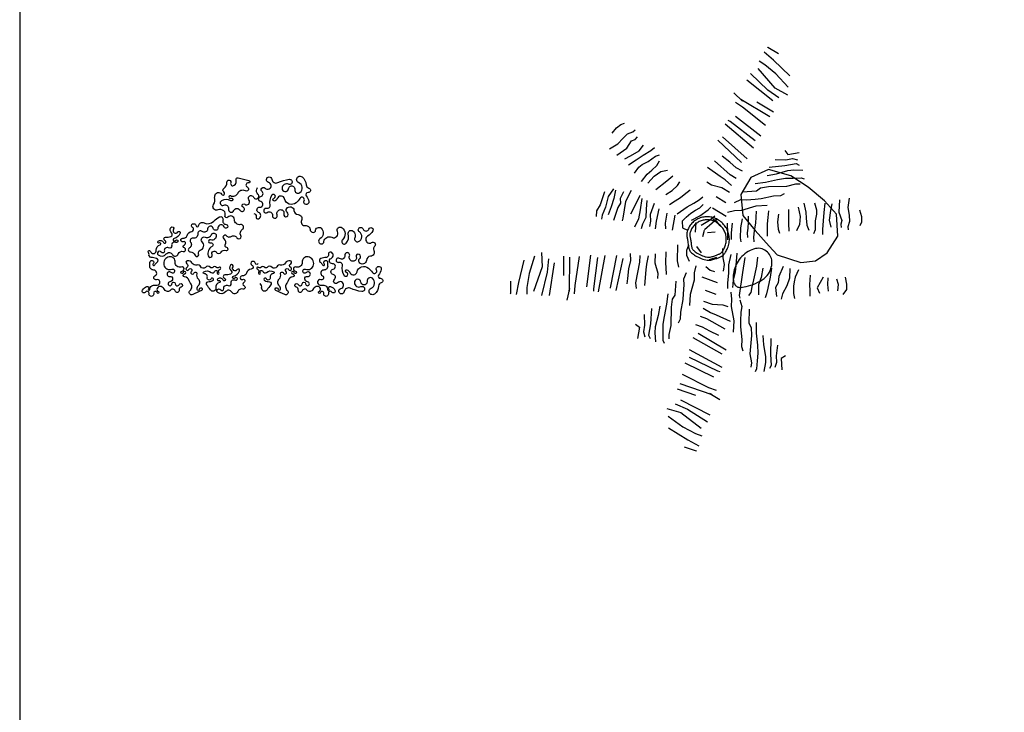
# Model space of a CAD drawing. Header units: millimetres. Extents: x 98.8 to 132.3, y 139.9 to 160.9.
# Tile 2 of 14: x 98.8 to 106.3, y 145.2 to 150.5. Entities that reach past the tile are written whole.
import ezdxf

# ---------------------------------------------------------------- set-up
doc = ezdxf.new("R2010")
doc.units = ezdxf.units.MM

msp = doc.modelspace()

# ---------------------------------------------------------------- linework, layer by layer
for p, q in [((104.5455, 150.1609), (104.474, 150.2226)), ((104.5032, 150.2571), (104.5002, 150.26)), ((104.5843, 150.2086), (104.5032, 150.2571)), ((104.4799, 150.1257), (104.4363, 150.1525)), ((104.5637, 150.0576), (104.4799, 150.1257)), ((104.6707, 150.041), (104.5455, 150.1609)), ((104.5024, 149.9333), (104.3708, 150.0591)), ((104.5571, 149.9475), (104.4283, 150.0966)), ((104.6565, 149.9552), (104.5637, 150.0576)), ((104.5395, 149.852), (104.3427, 150.0092)), ((104.31, 149.8497), (104.244, 149.9109)), ((104.5858, 149.8736), (104.5024, 149.9333)), ((104.654, 149.8954), (104.5571, 149.9475)), ((104.3093, 149.8029), (104.257, 149.8372)), ((104.2953, 149.8617), (104.31, 149.8497)), ((104.5172, 149.7279), (104.2953, 149.8617)), ((104.5462, 149.7636), (104.4184, 149.8401)), ((104.4853, 149.6634), (104.3093, 149.8029)), ((103.382, 149.6719), (103.4105, 149.6806)), ((104.2157, 149.6931), (104.2007, 149.7021)), ((104.4062, 149.5462), (104.2157, 149.6931)), ((104.4486, 149.5828), (104.2554, 149.7319)), ((103.3171, 149.6041), (103.3487, 149.6461)), ((103.3487, 149.6461), (103.382, 149.6719)), ((103.4339, 149.5989), (103.4731, 149.6141)), ((103.4731, 149.6141), (103.4901, 149.6303)), ((104.3935, 149.4898), (104.1782, 149.6725)), ((103.359, 149.5222), (103.3978, 149.5649)), ((103.3978, 149.5649), (103.4339, 149.5989)), ((103.428, 149.4909), (103.4636, 149.5456)), ((103.4636, 149.5456), (103.4906, 149.5568)), ((103.4906, 149.5568), (103.5086, 149.5774)), ((104.3023, 149.3824), (104.12, 149.5502)), ((104.1569, 149.5777), (104.3455, 149.4102)), ((103.2946, 149.4862), (103.359, 149.5222)), ((103.3512, 149.4375), (103.428, 149.4909)), ((103.4565, 149.433), (103.5212, 149.4691)), ((103.5212, 149.4691), (103.5557, 149.5128)), ((103.5532, 149.4377), (103.6104, 149.4735)), ((103.6104, 149.4735), (103.6385, 149.4958)), ((104.6307, 149.472), (104.6557, 149.442)), ((104.6557, 149.442), (104.7407, 149.4571)), ((103.4119, 149.4082), (103.4565, 149.433)), ((103.44, 149.364), (103.5001, 149.4014)), ((103.5001, 149.4014), (103.5532, 149.4377)), ((103.5451, 149.3667), (103.5914, 149.3892)), ((103.5914, 149.3892), (103.6458, 149.43)), ((103.6458, 149.43), (103.6768, 149.4401)), ((103.6561, 149.3588), (103.6766, 149.3946)), ((104.2161, 149.2866), (104.0956, 149.3928)), ((104.2126, 149.3843), (104.1536, 149.4286)), ((104.2607, 149.3414), (104.2126, 149.3843)), ((104.5582, 149.403), (104.6401, 149.4019)), ((104.6401, 149.4019), (104.6903, 149.4108)), ((104.6903, 149.4108), (104.7278, 149.4023)), ((103.4871, 149.2994), (103.5202, 149.3456)), ((103.5202, 149.3456), (103.5451, 149.3667)), ((103.5825, 149.2928), (103.6173, 149.3228)), ((103.6173, 149.3228), (103.6561, 149.3588)), ((103.6356, 149.277), (103.6859, 149.3122)), ((103.6859, 149.3122), (103.738, 149.3236)), ((104.1396, 149.274), (104.0435, 149.3441)), ((104.3087, 149.3142), (104.2607, 149.3414)), ((104.5132, 149.3454), (104.6314, 149.3571)), ((104.5675, 149.2956), (104.6546, 149.3204)), ((104.6314, 149.3571), (104.7169, 149.3723)), ((104.6546, 149.3204), (104.6991, 149.3254)), ((104.6991, 149.3254), (104.7682, 149.322)), ((104.7169, 149.3723), (104.7416, 149.361)), ((103.54, 149.2375), (103.5825, 149.2928)), ((103.5885, 149.223), (103.6356, 149.277)), ((103.648, 149.1753), (103.7331, 149.2405)), ((103.7331, 149.2405), (103.7777, 149.2792)), ((103.815, 149.2053), (103.8329, 149.233)), ((104.0741, 149.2088), (104.038, 149.2306)), ((104.1761, 149.2481), (104.1396, 149.274)), ((104.2242, 149.2051), (104.1761, 149.2481)), ((104.2597, 149.2593), (104.2161, 149.2866)), ((104.405, 149.2204), (104.4844, 149.2311)), ((104.4844, 149.2311), (104.5755, 149.2508)), ((104.4982, 149.2832), (104.5675, 149.2956)), ((104.5755, 149.2508), (104.6356, 149.2615)), ((104.6356, 149.2615), (104.694, 149.2626)), ((104.694, 149.2626), (104.7558, 149.2642)), ((104.7558, 149.2642), (104.78, 149.2557)), ((103.2588, 149.1579), (103.2246, 149.0596)), ((103.3274, 149.1794), (103.2844, 149.1214)), ((103.3417, 149.1708), (103.3283, 149.108)), ((103.4014, 149.1583), (103.3781, 149.1066)), ((103.4618, 149.168), (103.4176, 149.0841)), ((103.7245, 149.1376), (103.7735, 149.1682)), ((103.7735, 149.1682), (103.815, 149.2053)), ((103.8636, 149.1382), (103.9097, 149.1739)), ((104.1526, 149.1885), (104.0741, 149.2088)), ((104.2107, 149.1531), (104.1526, 149.1885)), ((104.3089, 149.1566), (104.4146, 149.1661)), ((104.4146, 149.1661), (104.4468, 149.1871)), ((104.4468, 149.1871), (104.5066, 149.1977)), ((104.5066, 149.1977), (104.6464, 149.201)), ((104.6464, 149.201), (104.7149, 149.2196)), ((104.7149, 149.2196), (104.7476, 149.219)), ((103.2844, 149.1214), (103.2651, 149.04)), ((103.3283, 149.108), (103.3087, 149.0429)), ((103.3781, 149.1066), (103.3783, 149.0707)), ((103.4176, 149.0841), (103.3975, 148.9572)), ((103.5003, 149.0774), (103.4552, 148.9873)), ((103.5271, 149.1286), (103.5003, 149.0774)), ((103.5422, 149.1066), (103.5286, 149.0209)), ((103.5799, 149.0908), (103.5761, 149.0266)), ((103.752, 149.0615), (103.7952, 149.0895)), ((103.7952, 149.0895), (103.8357, 149.1154)), ((103.8357, 149.1154), (103.8636, 149.1382)), ((103.938, 149.0705), (103.9786, 149.0971)), ((103.9786, 149.0971), (104.0064, 149.1192)), ((104.1828, 149.0729), (104.1097, 149.1205)), ((104.2477, 149.0774), (104.2962, 149.0983)), ((104.2962, 149.0983), (104.3389, 149.0966)), ((104.3389, 149.0966), (104.4064, 149.1022)), ((104.4064, 149.1022), (104.4512, 149.1073)), ((104.4512, 149.1073), (104.5453, 149.127)), ((104.5453, 149.127), (104.6002, 149.1308)), ((104.6002, 149.1308), (104.6301, 149.1455)), ((105.0494, 149.0955), (105.044, 149.0021)), ((105.1227, 149.1099), (105.1112, 149.0371)), ((103.1956, 149.0121), (103.1953, 148.97)), ((103.2246, 149.0596), (103.1956, 149.0121)), ((103.2651, 149.04), (103.2398, 148.9791)), ((103.3087, 149.0429), (103.2867, 148.9815)), ((103.358, 149.0385), (103.3266, 148.9394)), ((103.3783, 149.0707), (103.358, 149.0385)), ((103.5286, 149.0209), (103.5176, 148.9514)), ((103.5761, 149.0266), (103.5718, 148.9624)), ((103.6353, 149.0693), (103.6064, 148.986)), ((103.6723, 149.0276), (103.651, 148.9333)), ((103.8105, 148.9894), (103.8876, 149.0424)), ((103.8876, 149.0424), (103.938, 149.0705)), ((103.9142, 148.9947), (103.9522, 149.0191)), ((103.9522, 149.0191), (103.9831, 149.0364)), ((103.9831, 149.0364), (104.0092, 149.0615)), ((103.9846, 148.974), (104.0474, 149.0196)), ((104.0474, 149.0196), (104.068, 149.0416)), ((104.1847, 148.969), (104.0805, 149.0338)), ((104.196, 149.0028), (104.2493, 149.0153)), ((104.2493, 149.0153), (104.304, 149.0186)), ((104.304, 149.0186), (104.4125, 149.0507)), ((104.4134, 149.011), (104.4074, 148.9177)), ((104.4125, 149.0507), (104.4962, 149.0563)), ((104.5062, 149.0125), (104.5015, 148.9612)), ((104.6599, 149.024), (104.6586, 148.9168)), ((104.7342, 149.0413), (104.7475, 148.9709)), ((104.7755, 149.0706), (104.7928, 149.003)), ((104.7928, 149.003), (104.7948, 148.9571)), ((104.8569, 149.0739), (104.8728, 149.0194)), ((104.8728, 149.0194), (104.874, 148.9868)), ((104.9291, 149.0007), (104.9248, 148.9365)), ((104.9368, 149.0711), (104.9291, 149.0007)), ((104.9809, 149.0155), (104.9693, 148.9423)), ((104.9889, 149.0659), (104.9809, 149.0155)), ((105.044, 149.0021), (105.0651, 148.9403)), ((105.1112, 149.0371), (105.1208, 148.9801)), ((105.2015, 149.0194), (105.215, 148.9686)), ((103.2398, 148.9791), (103.2353, 148.9504)), ((103.3975, 148.9572), (103.3912, 148.9356)), ((103.5176, 148.9514), (103.4856, 148.8882)), ((103.5718, 148.9624), (103.5484, 148.9107)), ((103.6074, 148.9338), (103.6009, 148.8926)), ((103.6064, 148.986), (103.6074, 148.9338)), ((103.651, 148.9333), (103.6448, 148.8758)), ((103.7319, 148.9955), (103.7198, 148.9194)), ((103.7944, 148.9789), (103.7735, 148.8653)), ((103.8785, 148.9625), (103.8496, 148.9347)), ((103.8496, 148.9347), (103.8507, 148.8825)), ((103.8797, 148.9649), (103.9142, 148.9947)), ((103.9217, 148.9423), (103.9846, 148.974)), ((103.9534, 148.9247), (103.9476, 148.8509)), ((103.9949, 148.9028), (104.0579, 148.9412)), ((104.0579, 148.9412), (104.0983, 148.9743)), ((104.0772, 148.9204), (104.1172, 148.9533)), ((104.1135, 148.9322), (104.0826, 148.9498)), ((104.14, 148.8987), (104.1135, 148.9322)), ((104.3076, 148.9527), (104.2937, 148.8836)), ((104.3534, 148.9262), (104.3492, 148.8813)), ((104.3513, 148.9718), (104.3534, 148.9262)), ((104.5015, 148.9612), (104.4969, 148.9133)), ((104.583, 148.9872), (104.5769, 148.9297)), ((104.5769, 148.9297), (104.5803, 148.8741)), ((104.7475, 148.9709), (104.7442, 148.9096)), ((104.7948, 148.9571), (104.7992, 148.9043)), ((104.8631, 148.9365), (104.8616, 148.8684)), ((104.874, 148.9868), (104.8631, 148.9365)), ((104.9248, 148.9365), (104.9176, 148.8694)), ((104.9693, 148.9423), (104.9823, 148.8882)), ((105.0651, 148.9403), (105.0572, 148.9122)), ((105.1253, 148.9308), (105.113, 148.8905)), ((105.1208, 148.9801), (105.1253, 148.9308)), ((105.2147, 148.9264), (105.204, 148.8987)), ((105.215, 148.9686), (105.2147, 148.9264)), ((103.5484, 148.9107), (103.5367, 148.8767)), ((103.7198, 148.9194), (103.7224, 148.8768)), ((103.8507, 148.8825), (103.8912, 148.8663)), ((104.0175, 148.8625), (104.0043, 148.8159)), ((104.0198, 148.8712), (104.0772, 148.9204)), ((104.1015, 148.8514), (104.042, 148.8443)), ((104.1911, 148.9195), (104.1944, 148.8439)), ((104.2313, 148.9195), (104.2227, 148.8462)), ((104.2937, 148.8836), (104.2908, 148.8061)), ((104.3492, 148.8813), (104.3437, 148.8463)), ((104.3984, 148.8607), (104.3942, 148.8123)), ((104.4074, 148.9177), (104.3984, 148.8607)), ((104.4969, 148.9133), (104.4976, 148.8774)), ((104.4976, 148.8774), (104.4971, 148.819)), ((104.5803, 148.8741), (104.5911, 148.843)), ((104.6586, 148.9168), (104.6615, 148.8579)), ((104.7442, 148.9096), (104.7209, 148.8617)), ((104.7992, 148.9043), (104.8147, 148.8661)), ((104.8616, 148.8684), (104.8504, 148.8378)), ((104.9176, 148.8694), (104.9178, 148.8335)), ((105.0572, 148.9122), (105.0622, 148.8853)), ((105.113, 148.8905), (105.1152, 148.8672)), ((104.1944, 148.8439), (104.1955, 148.7921)), ((104.2227, 148.8462), (104.2237, 148.794)), ((104.2908, 148.8061), (104.2954, 148.7763)), ((104.3437, 148.8463), (104.3473, 148.8103)), ((104.3942, 148.8123), (104.3944, 148.7768)), ((103.7259, 148.7009), (103.7214, 148.6137)), ((103.8148, 148.7547), (103.811, 148.632)), ((103.898, 148.7513), (103.8824, 148.7116)), ((103.8824, 148.7116), (103.8827, 148.6761)), ((103.9582, 148.7418), (103.9943, 148.6939)), ((104.1572, 148.7265), (104.1586, 148.6547)), ((102.6437, 148.6364), (102.6029, 148.468)), ((102.7251, 148.6673), (102.6831, 148.5356)), ((102.778, 148.6951), (102.7816, 148.5852)), ((102.8311, 148.6471), (102.8213, 148.545)), ((102.9461, 148.6681), (102.9441, 148.5192)), ((102.9916, 148.661), (102.9873, 148.4019)), ((103.0634, 148.6658), (103.0311, 148.4436)), ((103.1515, 148.6745), (103.1195, 148.4326)), ((103.2044, 148.6563), (103.173, 148.4177)), ((103.2596, 148.6736), (103.2097, 148.3957)), ((103.3024, 148.4249), (103.3524, 148.6721)), ((103.3982, 148.6487), (103.3447, 148.4068)), ((103.4546, 148.6333), (103.4416, 148.5701)), ((103.454, 148.6885), (103.4546, 148.6333)), ((103.5261, 148.6737), (103.5244, 148.6223)), ((103.5907, 148.6702), (103.5778, 148.607)), ((103.6425, 148.6847), (103.6411, 148.6166)), ((103.811, 148.632), (103.8222, 148.5846)), ((103.8827, 148.6761), (103.9033, 148.6302)), ((104.0573, 148.6418), (104.1141, 148.661)), ((104.1586, 148.6547), (104.1692, 148.6043)), ((104.2214, 148.6805), (104.2027, 148.6024)), ((104.266, 148.6897), (104.2577, 148.5968)), ((104.3261, 148.6576), (104.308, 148.5435)), ((104.4223, 148.6586), (104.4151, 148.5915)), ((102.7816, 148.5852), (102.7174, 148.3989)), ((102.873, 148.6179), (102.8359, 148.3689)), ((103.4416, 148.5701), (103.433, 148.4969)), ((103.5244, 148.6223), (103.4931, 148.4647)), ((103.5737, 148.5625), (103.5613, 148.4441)), ((103.5778, 148.607), (103.5737, 148.5625)), ((103.6411, 148.6166), (103.663, 148.5385)), ((103.7214, 148.6137), (103.7255, 148.5807)), ((103.7255, 148.5807), (103.7266, 148.5285)), ((103.9534, 148.5932), (103.9419, 148.5396)), ((104.0295, 148.5876), (104.0623, 148.5603)), ((104.0623, 148.5603), (104.0961, 148.5495)), ((104.1692, 148.6043), (104.1612, 148.5536)), ((104.2027, 148.6024), (104.2023, 148.5407)), ((104.2577, 148.5968), (104.2526, 148.5459)), ((104.4151, 148.5915), (104.3923, 148.488)), ((104.4652, 148.5771), (104.4508, 148.5047)), ((104.5303, 148.5766), (104.5193, 148.5067)), ((104.6189, 148.5886), (104.5853, 148.5125)), ((104.669, 148.5739), (104.6666, 148.4996)), ((104.7359, 148.5633), (104.7116, 148.5087)), ((102.5422, 148.4776), (102.5409, 148.3831)), ((102.6831, 148.5356), (102.6663, 148.4289)), ((102.8213, 148.545), (102.7787, 148.3681)), ((103.433, 148.4969), (103.4282, 148.4557)), ((103.663, 148.5385), (103.6622, 148.4964)), ((103.8018, 148.4774), (103.7943, 148.3714)), ((103.8798, 148.54), (103.8598, 148.4912)), ((103.8598, 148.4912), (103.8624, 148.4485)), ((103.9396, 148.4849), (103.9096, 148.3758)), ((103.9419, 148.5396), (103.9396, 148.4849)), ((104.0002, 148.5096), (104.1156, 148.4677)), ((104.2023, 148.5407), (104.196, 148.4606)), ((104.2373, 148.4865), (104.2351, 148.4544)), ((104.2526, 148.5459), (104.2373, 148.4865)), ((104.308, 148.5435), (104.2838, 148.3687)), ((104.3923, 148.488), (104.3809, 148.4344)), ((104.4508, 148.5047), (104.4303, 148.4526)), ((104.5193, 148.5067), (104.5034, 148.4248)), ((104.5853, 148.5125), (104.5807, 148.4646)), ((104.6666, 148.4996), (104.648, 148.4407)), ((104.7116, 148.5087), (104.7028, 148.4713)), ((104.8256, 148.5231), (104.8203, 148.4527)), ((104.925, 148.5074), (104.8785, 148.4273)), ((104.9585, 148.5021), (104.9567, 148.4507)), ((105.0254, 148.4949), (105.0376, 148.4541)), ((105.0925, 148.5069), (105.1027, 148.4536)), ((102.6029, 148.468), (102.5855, 148.3752)), ((102.6663, 148.4289), (102.665, 148.3778)), ((102.9903, 148.4206), (102.9705, 148.3329)), ((102.9873, 148.4019), (102.9903, 148.4206)), ((103.0311, 148.4436), (103.0277, 148.3811)), ((103.173, 148.4177), (103.1728, 148.4003)), ((103.3059, 148.4551), (103.301, 148.4246)), ((103.4931, 148.4647), (103.499, 148.4216)), ((103.8624, 148.4485), (103.858, 148.381)), ((104.0236, 148.4083), (104.1049, 148.3768)), ((104.196, 148.4606), (104.1961, 148.4214)), ((104.2351, 148.4544), (104.234, 148.4286)), ((104.3809, 148.4344), (104.3739, 148.3902)), ((104.4314, 148.4037), (104.4298, 148.3716)), ((104.4303, 148.4526), (104.4314, 148.4037)), ((104.5034, 148.4248), (104.493, 148.3808)), ((104.5807, 148.4646), (104.5594, 148.4291)), ((104.5594, 148.4291), (104.567, 148.3597)), ((104.648, 148.4407), (104.614, 148.3813)), ((104.7028, 148.4713), (104.6978, 148.4397)), ((104.6978, 148.4397), (104.6983, 148.3841)), ((104.8203, 148.4527), (104.8219, 148.4038)), ((104.8219, 148.4038), (104.8216, 148.3616)), ((104.8785, 148.4273), (104.8964, 148.3852)), ((104.9567, 148.4507), (104.9611, 148.401)), ((105.0371, 148.4508), (105.0324, 148.4029)), ((105.0376, 148.4541), (105.0371, 148.4508)), ((105.1024, 148.4145), (105.0748, 148.3766)), ((105.1027, 148.4536), (105.1024, 148.4145)), ((102.5409, 148.3831), (102.5399, 148.3791)), ((103.7398, 148.3801), (103.7307, 148.3005)), ((103.774, 148.3388), (103.7645, 148.2789)), ((103.7943, 148.3714), (103.774, 148.3388)), ((103.8539, 148.336), (103.836, 148.2416)), ((103.858, 148.381), (103.8539, 148.336)), ((103.9096, 148.3758), (103.9057, 148.292)), ((104.0129, 148.324), (104.077, 148.3014)), ((104.2202, 148.3941), (104.2265, 148.3396)), ((104.2265, 148.3396), (104.2236, 148.2849)), ((104.2838, 148.3687), (104.2899, 148.3481)), ((104.2884, 148.3341), (104.3037, 148.2836)), ((104.3739, 148.3902), (104.3546, 148.3673)), ((104.493, 148.3808), (104.4822, 148.3501)), ((104.614, 148.3813), (104.6047, 148.3405)), ((104.6983, 148.3841), (104.7042, 148.3444)), ((103.617, 148.2694), (103.6076, 148.151)), ((103.6788, 148.2857), (103.6678, 148.2161)), ((103.7307, 148.3005), (103.7128, 148.209)), ((103.7645, 148.2789), (103.7639, 148.1391)), ((104.0104, 148.2704), (104.0664, 148.2383)), ((104.077, 148.3014), (104.1581, 148.2978)), ((104.1581, 148.2978), (104.1979, 148.2839)), ((104.2236, 148.2849), (104.2432, 148.1735)), ((104.3037, 148.2836), (104.2971, 148.2414)), ((104.3602, 148.2644), (104.3576, 148.1582)), ((103.5602, 148.2234), (103.5629, 148.1415)), ((103.6678, 148.2161), (103.6447, 148.1286)), ((103.7128, 148.209), (103.7032, 148.1487)), ((103.8332, 148.1866), (103.8191, 148.1564)), ((103.836, 148.2416), (103.8332, 148.1866)), ((103.987, 148.2101), (104.0352, 148.1923)), ((104.0352, 148.1923), (104.1751, 148.1133)), ((104.0664, 148.2383), (104.1075, 148.2205)), ((104.1075, 148.2205), (104.216, 148.1717)), ((104.2971, 148.2414), (104.295, 148.1737)), ((103.4927, 148.1496), (103.5231, 148.1252)), ((103.5231, 148.1252), (103.5096, 148.0398)), ((103.5629, 148.1415), (103.555, 148.0911)), ((103.6076, 148.151), (103.594, 148.0653)), ((103.6447, 148.1286), (103.6405, 148.084)), ((103.7032, 148.1487), (103.7033, 148.0903)), ((103.7639, 148.1391), (103.7466, 148.0702)), ((103.9503, 148.1462), (104.0029, 148.1295)), ((104.0029, 148.1295), (104.0589, 148.0975)), ((104.2432, 148.1735), (104.2392, 148.0896)), ((104.295, 148.1737), (104.2949, 148.1286)), ((104.2949, 148.1286), (104.3038, 148.0329)), ((104.3576, 148.1582), (104.3748, 148.1239)), ((104.3748, 148.1239), (104.3785, 148.0633)), ((104.4126, 148.1617), (104.4142, 148.0815)), ((103.555, 148.0911), (103.5642, 148.0538)), ((103.594, 148.0653), (103.6058, 148.0408)), ((103.6405, 148.084), (103.6453, 148.015)), ((103.7033, 148.0903), (103.7028, 148.0285)), ((103.7028, 148.0285), (103.7117, 148.0045)), ((103.7466, 148.0702), (103.7479, 148.0376)), ((104.1533, 147.9198), (103.9341, 148.0446)), ((103.9707, 148.0807), (104.1838, 147.9543)), ((104.0589, 148.0975), (104.1258, 148.0663)), ((104.3038, 148.0329), (104.3014, 147.9779)), ((104.3785, 148.0633), (104.3659, 147.924)), ((104.4142, 148.0815), (104.4234, 147.9888)), ((104.4644, 148.0619), (104.4688, 147.9917)), ((104.5245, 148.0399), (104.5227, 147.9211)), ((103.9037, 147.9569), (104.1521, 147.8226)), ((104.3014, 147.9779), (104.3126, 147.9465)), ((104.4234, 147.9888), (104.4272, 147.9279)), ((104.4688, 147.9917), (104.4836, 147.9023)), ((104.5766, 147.9887), (104.5662, 147.9074)), ((103.9029, 147.8991), (104.1197, 147.7947)), ((104.3659, 147.924), (104.3766, 147.8538)), ((104.4272, 147.9279), (104.4216, 147.8697)), ((104.4836, 147.9023), (104.4835, 147.8575)), ((104.5227, 147.9211), (104.5281, 147.8345)), ((104.5662, 147.9074), (104.5694, 147.8565)), ((104.6369, 147.9089), (104.6043, 147.8874)), ((104.6043, 147.8874), (104.6097, 147.8012)), ((103.869, 147.8544), (104.0888, 147.7485)), ((104.3766, 147.8538), (104.3723, 147.8215)), ((104.4163, 147.8082), (104.4051, 147.7851)), ((104.4216, 147.8697), (104.4163, 147.8082)), ((104.4835, 147.8575), (104.4722, 147.7893)), ((104.5281, 147.8345), (104.514, 147.8113)), ((104.5694, 147.8565), (104.5566, 147.8203)), ((103.8497, 147.768), (104.0508, 147.6679)), ((104.1197, 147.7947), (104.1362, 147.789)), ((103.8109, 147.6574), (103.9518, 147.6089)), ((103.8319, 147.6983), (104.0767, 147.6133)), ((104.0508, 147.6679), (104.1091, 147.6452)), ((104.0598, 147.622), (104.137, 147.5758)), ((104.0767, 147.6133), (104.0598, 147.622)), ((103.7327, 147.5061), (103.8382, 147.4752)), ((103.7949, 147.5416), (103.8888, 147.5004)), ((103.8358, 147.5723), (104.0607, 147.4592)), ((103.8888, 147.5004), (104.0436, 147.4046)), ((103.7426, 147.4472), (103.8546, 147.3662)), ((103.8382, 147.4752), (103.9951, 147.356)), ((103.7465, 147.3603), (103.8937, 147.2688)), ((103.8546, 147.3662), (103.9506, 147.3168)), ((103.9506, 147.3168), (103.9988, 147.2996)), ((103.8656, 147.2141), (103.955, 147.1834)), ((103.8937, 147.2688), (103.9764, 147.2232)), ((103.955, 147.1834), (103.9585, 147.1812))]:
    msp.add_line(p, q)
for points in [[(104.5745, 148.677), (104.7538, 148.6188), (104.8661, 148.6331), (104.9534, 148.6927), (105.0353, 148.8195), (105.025, 148.9862), (104.9338, 149.0899), (104.8105, 149.1942), (104.6774, 149.2794), (104.5084, 149.3267), (104.3731, 149.2679), (104.2975, 149.1378), (104.3111, 148.9775), (104.4054, 148.864), (104.5125, 148.744)], [(104.2024, 148.7481), (104.2048, 148.758), (104.2067, 148.7682), (104.2081, 148.7787), (104.2089, 148.7892), (104.209, 148.7998), (104.2086, 148.8103), (104.2076, 148.8207), (104.206, 148.8309), (104.2036, 148.8408), (104.2007, 148.8504), (104.1972, 148.8597), (104.1931, 148.8687), (104.1885, 148.8775), (104.1833, 148.8859), (104.1777, 148.8941), (104.1716, 148.902), (104.165, 148.9096), (104.1581, 148.9168), (104.1508, 148.9238), (104.1432, 148.9303), (104.1354, 148.9364), (104.1274, 148.942), (104.1191, 148.9471), (104.1108, 148.9516), (104.1023, 148.9555), (104.0938, 148.9589), (104.0852, 148.9617), (104.0765, 148.9639), (104.0677, 148.9656), (104.0589, 148.9668), (104.0499, 148.9675), (104.0409, 148.9677), (104.0318, 148.9674), (104.0226, 148.9666), (104.0134, 148.9654), (104.0043, 148.9637), (103.9952, 148.9614), (103.9863, 148.9587), (103.9775, 148.9554), (103.9688, 148.9515), (103.9605, 148.9472), (103.9523, 148.9423), (103.9445, 148.9369), (103.937, 148.931), (103.9298, 148.9247), (103.9231, 148.9179), (103.9168, 148.9107), (103.911, 148.9032), (103.9057, 148.8953), (103.901, 148.8871), (103.8968, 148.8788), (103.8931, 148.8704), (103.8901, 148.862), (103.8877, 148.8538), (103.886, 148.8458), (103.8849, 148.8381), (103.8845, 148.8308), (103.8846, 148.8239), (103.8853, 148.8171), (103.8863, 148.8105), (103.8875, 148.8039), (103.8888, 148.7972), (103.8902, 148.7904), (103.8914, 148.7832), (103.8925, 148.7757), (103.8935, 148.7679), (103.8944, 148.76), (103.8953, 148.752), (103.8965, 148.7441), (103.8978, 148.7363), (103.8995, 148.7288), (103.9016, 148.7218), (103.9043, 148.7152), (103.9075, 148.7091), (103.9114, 148.7033), (103.916, 148.6978), (103.9213, 148.6923), (103.9276, 148.687), (103.9347, 148.6816), (103.9429, 148.6761), (103.9521, 148.6704), (103.9621, 148.6646), (103.9728, 148.659), (103.9839, 148.6536), (103.9953, 148.6487), (104.0067, 148.6444), (104.0179, 148.6409), (104.0288, 148.6383), (104.0391, 148.6368), (104.049, 148.6363), (104.0583, 148.6366), (104.0671, 148.6376), (104.0756, 148.6392), (104.0836, 148.6412), (104.0913, 148.6435), (104.0988, 148.6459), (104.1059, 148.6484), (104.1127, 148.6509), (104.1192, 148.6533), (104.1254, 148.6557), (104.1312, 148.6581), (104.1366, 148.6603), (104.1415, 148.6625), (104.146, 148.6646), (104.15, 148.6666), (104.1536, 148.6686), (104.157, 148.6707), (104.1601, 148.6731), (104.1632, 148.6758), (104.1663, 148.679), (104.1695, 148.6827), (104.1729, 148.6872), (104.1765, 148.6925), (104.1804, 148.6986), (104.1844, 148.7054), (104.1884, 148.7128), (104.1923, 148.7209), (104.196, 148.7295), (104.1994, 148.7386)], [(104.1798, 148.7544), (104.1819, 148.763), (104.1835, 148.7719), (104.1847, 148.781), (104.1854, 148.7903), (104.1856, 148.7995), (104.1852, 148.8087), (104.1843, 148.8177), (104.1829, 148.8263), (104.181, 148.8347), (104.1785, 148.8428), (104.1755, 148.8507), (104.172, 148.8584), (104.1681, 148.8658), (104.1636, 148.8731), (104.1587, 148.8802), (104.1534, 148.8871), (104.1476, 148.8938), (104.1415, 148.9003), (104.1351, 148.9064), (104.1284, 148.9121), (104.1215, 148.9175), (104.1145, 148.9224), (104.1074, 148.9268), (104.1002, 148.9306), (104.0931, 148.934), (104.0859, 148.9368), (104.0787, 148.9391), (104.0713, 148.941), (104.0639, 148.9424), (104.0564, 148.9434), (104.0488, 148.944), (104.041, 148.9442), (104.0331, 148.944), (104.0251, 148.9433), (104.0172, 148.9422), (104.0093, 148.9407), (104.0015, 148.9388), (103.9938, 148.9364), (103.9863, 148.9336), (103.979, 148.9304), (103.9719, 148.9267), (103.965, 148.9225), (103.9584, 148.918), (103.952, 148.913), (103.946, 148.9076), (103.9403, 148.9019), (103.935, 148.8958), (103.9301, 148.8895), (103.9256, 148.8828), (103.9216, 148.8759), (103.918, 148.8688), (103.9149, 148.8617), (103.9124, 148.8547), (103.9105, 148.848), (103.9091, 148.8416), (103.9082, 148.8358), (103.9079, 148.8304), (103.9081, 148.8252), (103.9086, 148.82), (103.9094, 148.8144), (103.9105, 148.8084), (103.9119, 148.8018), (103.9133, 148.7947), (103.9146, 148.7869), (103.9158, 148.7788), (103.9168, 148.7706), (103.9177, 148.7627), (103.9186, 148.755), (103.9196, 148.7477), (103.9208, 148.7409), (103.9222, 148.7348), (103.9238, 148.7296), (103.9256, 148.7251), (103.9277, 148.7211), (103.9302, 148.7173), (103.9333, 148.7135), (103.9373, 148.7096), (103.9423, 148.7053), (103.9484, 148.7007), (103.9557, 148.6958), (103.9641, 148.6905), (103.9734, 148.6852), (103.9834, 148.6799), (103.9937, 148.675), (104.0041, 148.6705), (104.0143, 148.6666), (104.0241, 148.6635), (104.0332, 148.6614), (104.0415, 148.6602), (104.0492, 148.6598), (104.0565, 148.66), (104.0636, 148.6608), (104.0706, 148.6621), (104.0775, 148.6638), (104.0843, 148.6659), (104.0913, 148.6682), (104.0981, 148.6705), (104.1046, 148.6729), (104.1109, 148.6752), (104.1168, 148.6775), (104.1222, 148.6797), (104.1273, 148.6819), (104.1318, 148.6839), (104.1358, 148.6858), (104.1391, 148.6874), (104.1417, 148.6888), (104.1437, 148.6901), (104.1453, 148.6913), (104.1469, 148.6927), (104.1488, 148.6947), (104.1511, 148.6974), (104.1539, 148.701), (104.157, 148.7056), (104.1605, 148.7109), (104.164, 148.7169), (104.1675, 148.7235), (104.171, 148.7306), (104.1742, 148.7382), (104.1772, 148.7462)], [(104.4602, 148.4872), (104.4743, 148.4978), (104.4866, 148.5092), (104.4972, 148.5211), (104.5062, 148.5333), (104.5138, 148.5458), (104.5201, 148.5583), (104.525, 148.5708), (104.5288, 148.5831), (104.5315, 148.5952), (104.5332, 148.6068), (104.5338, 148.6182), (104.5333, 148.6293), (104.5318, 148.6401), (104.5291, 148.6506), (104.5253, 148.6608), (104.5204, 148.6708), (104.5144, 148.6806), (104.5074, 148.6899), (104.4993, 148.6985), (104.4904, 148.7064), (104.4805, 148.7133), (104.4699, 148.719), (104.4585, 148.7234), (104.4464, 148.7262), (104.4338, 148.7273), (104.4207, 148.7267), (104.4072, 148.7247), (104.3936, 148.7212), (104.3799, 148.7164), (104.3663, 148.7103), (104.353, 148.7031), (104.34, 148.6949), (104.3276, 148.6858), (104.3157, 148.6759), (104.3045, 148.6652), (104.294, 148.6538), (104.2843, 148.6418), (104.2755, 148.6294), (104.2675, 148.6165), (104.2606, 148.6033), (104.2546, 148.5899), (104.2497, 148.5764), (104.2457, 148.5628), (104.2426, 148.5495), (104.2403, 148.5365), (104.2389, 148.524), (104.2382, 148.5121), (104.2381, 148.5009), (104.2388, 148.4906), (104.24, 148.4812), (104.2418, 148.4727), (104.2441, 148.4649), (104.247, 148.458), (104.2503, 148.4518), (104.254, 148.4464), (104.2581, 148.4417), (104.2627, 148.4377), (104.2678, 148.4344), (104.2737, 148.432), (104.2806, 148.4303), (104.2887, 148.4296), (104.2983, 148.4298), (104.3095, 148.431), (104.3227, 148.4332), (104.3377, 148.4366), (104.3544, 148.4409), (104.3722, 148.4463), (104.3906, 148.4527), (104.4091, 148.46), (104.4272, 148.4682), (104.4444, 148.4772)]]:
    msp.add_lwpolyline(points, close=True)
for points in [[(100.3718, 148.8298, 0.466576), (100.4125, 148.8181, -0.43948), (100.4562, 148.8077, 1.016705), (100.4871, 148.8256, -0.410824), (100.4984, 148.8719, 0.836235), (100.4843, 148.9077, -0.466727), (100.4379, 148.945, 0.67281), (100.3872, 148.9644, -0.829794), (100.3661, 148.9778, 0.321556), (100.3576, 149.0121, 0.281038), (100.3112, 149.0196, -0.746535), (100.2788, 149.0599, 0.244852), (100.2858, 149.1154, 0.15932), (100.2891, 149.126, -0.778765), (100.3395, 149.1393, 1.294591), (100.3575, 149.1565, -0.557606), (100.3575, 149.1832, 0.288258), (100.3809, 149.2309, -1.270397), (100.4097, 149.2271, 0.779723), (100.4367, 149.208, 0.279175), (100.451, 149.2519, -0.579566), (100.4654, 149.2652, 0.027209), (100.5482, 149.2442, -0.992767), (100.5446, 149.2252, 0.898169), (100.5356, 149.1946, -1.047994), (100.5212, 149.1641, 0.433383), (100.46, 149.1431, -0.434557), (100.4097, 149.126, 1.669499), (100.4097, 149.1088, -1.669499), (100.4097, 149.0897, 0.250796), (100.3395, 149.0897, 0.991308), (100.3575, 149.0554, -0.63892), (100.3917, 149.0287, 0.920481), (100.433, 149.0153, -0.63756), (100.4798, 149.0172, 1.411767), (100.5032, 149.042, -1.130736), (100.5158, 149.063, 0.885202), (100.5482, 149.0955, -1.146696), (100.5842, 149.1164, 1.253149), (100.6166, 149.1393, -0.313341), (100.6076, 149.1775, -0.007977), (100.613, 149.1907, -0.767667)], [(100.5865, 148.9926, -0.438098), (100.6023, 148.9695, 0.607723), (100.6221, 148.9527, 0.670956), (100.6221, 149.001, -0.864146), (100.632, 149.0409, 0.958185), (100.638, 149.0829, -0.83168), (100.638, 149.1228, 0.634881), (100.6479, 149.1606, -1.062572), (100.6717, 149.1858, 1.339787), (100.6974, 149.2299, -1.89463), (100.7232, 149.253, 0.504077), (100.7687, 149.2278, -0.073644), (100.8559, 149.253, -1.342578), (100.8499, 149.2152, 0.534799), (100.8004, 149.1858, 0.968674), (100.8499, 149.1816, -1.015456), (100.8975, 149.1753, 0.676862), (100.9371, 149.1522, 0.571824), (100.9272, 149.2278, -1.135708), (100.9529, 149.2719, -0.221253), (100.9846, 149.211, 0.321277), (101.0044, 149.1858, -0.897549), (100.9985, 149.1522, 0.637432), (100.9846, 149.127, -0.095941), (101.0044, 149.085, -1.455323), (100.9688, 149.0892, 0.947808), (100.9371, 149.1081, -0.066533), (100.9074, 149.0745, -0.572021), (100.8202, 149.1039, 0.686276), (100.7687, 149.1123, -0.08993), (100.7489, 149.0892, -1.222627), (100.739, 149.1081, 1.381915), (100.7232, 149.1312, 0.22624), (100.7073, 149.0556, -0.568962), (100.6816, 149.0304, 1.610491), (100.6875, 149.001, -0.674449), (100.7271, 148.9779, 1.302143), (100.7628, 148.9821, -0.515142), (100.7885, 149.022, -0.522574), (100.8143, 148.9884, 0.658962), (100.8361, 148.9695, 0.548043), (100.84, 149.0031, -0.388468), (100.8361, 149.0304, -0.708629), (100.8915, 149.0157, 0.370548), (100.9232, 148.9842, -0.52679), (100.949, 148.9401, 0.600243), (100.9787, 148.9002, -0.446492), (101.0143, 148.8708, 0.710259), (101.0559, 148.8582, -0.695316), (101.099, 148.8803, -0.511692), (101.0895, 148.7992, 1.644561), (101.1201, 148.7789, -0.522545), (101.1794, 148.8113, 0.725032), (101.2233, 148.8559, -0.806556), (101.2578, 148.8843, -0.45923), (101.2616, 148.7931, 1.079161), (101.2903, 148.7667, 0.23126), (101.3056, 148.8377, -0.619608), (101.3343, 148.862, -0.421638), (101.3553, 148.8073, 0.700334), (101.384, 148.7789, 0.579591), (101.3897, 148.8519, -1.372321), (101.4184, 148.8742, 0.699927), (101.4624, 148.8742, -1.088723), (101.493, 148.86, -0.131423), (101.4528, 148.8194, 1.033056), (101.4834, 148.7708, -0.85332), (101.5081, 148.7444, 0.340405), (101.5008, 148.7108, -0.52679), (101.475, 148.6667, 0.370548), (101.4433, 148.6352, -0.708629), (101.3879, 148.6205, -0.388468), (101.3918, 148.6478, 0.548043), (101.3879, 148.6814, 0.658962), (101.3661, 148.6625, -0.522574), (101.3403, 148.6289, -0.515142), (101.3146, 148.6688, 1.302143), (101.2789, 148.673, -0.674449), (101.2393, 148.6499, 1.610491), (101.2334, 148.6205, -0.568962), (101.2591, 148.5953, 0.22624), (101.275, 148.5197, 1.381915), (101.2908, 148.5428, -1.222627), (101.3007, 148.5617, -0.08993), (101.3205, 148.5386, 0.686276), (101.372, 148.547, -0.572021), (101.4592, 148.5764, -0.066533), (101.4889, 148.5428, 0.947808), (101.5206, 148.5617, -1.455323), (101.5562, 148.5659, -0.095941), (101.5364, 148.5239, 0.637432), (101.5503, 148.4987, -0.897549), (101.5562, 148.4651, 0.321277), (101.5364, 148.4399, -0.221253), (101.5047, 148.379, -1.135708), (101.479, 148.4231, 0.571824), (101.4889, 148.4987, 0.676862), (101.4493, 148.4756, -1.015456), (101.4017, 148.4693, 0.968674), (101.3522, 148.4651, 0.534799), (101.4017, 148.4357, -1.342578), (101.4077, 148.3979, -0.073644), (101.3205, 148.4231, 0.504077), (101.275, 148.3979, -1.89463), (101.2492, 148.421, 1.339787), (101.2234, 148.4651, -1.062572), (101.1997, 148.4903, 0.634881), (101.1898, 148.5281, -0.83168), (101.1898, 148.568, 0.958185), (101.1838, 148.61, -0.864146), (101.1739, 148.6499, 0.670956), (101.1739, 148.6982, 0.607723), (101.1541, 148.6814, -0.438098), (101.1383, 148.6583, 0.027702), (101.0967, 148.6499, 0.671298), (101.0927, 148.6205, -0.177255), (101.1086, 148.6016, 1.220227), (101.1224, 148.61, -1.55352), (101.1482, 148.6184, 0.055822), (101.1482, 148.5953, -0.443895), (101.1185, 148.5617, 0.791062), (101.1086, 148.5176, -0.933194), (101.0967, 148.4882, 0.576685), (101.0709, 148.4651, 0.438513), (101.1026, 148.4462, -0.498043), (101.1482, 148.4126, 1.491682), (101.1581, 148.4168, -0.801865), (101.17, 148.4357, -0.171138), (101.2036, 148.4084, -0.996865), (101.1799, 148.3937, 0.843176), (101.1541, 148.3832, -1.244997), (101.1185, 148.3832, 0.977688), (101.0927, 148.3895, -1.57713), (101.0828, 148.3979, 0.387072), (101.0927, 148.421, 0.4246), (101.061, 148.4357, 0.183153), (101.0353, 148.4126, -0.54721), (100.9897, 148.4084, 0.602264), (100.954, 148.4021, -0.901945), (100.9243, 148.4084, 0.369097), (100.9085, 148.4315, -1.56849), (100.9243, 148.4504, 0.794326), (100.954, 148.4567, -0.980914), (100.9798, 148.4567, 2.232255), (100.9957, 148.4714, -0.376349), (100.9739, 148.4945, -0.478625), (100.9957, 148.5134, 1.692443), (100.9857, 148.5428, -1.888528), (100.9798, 148.568, 0.462187), (101.0412, 148.6016, 0.424903), (100.9996, 148.6625, 0.490881), (100.954, 148.6205, -0.541622), (100.9085, 148.5848, 1.152738), (100.9025, 148.5533, -2.181729), (100.8926, 148.5428, 2.18084), (100.8827, 148.5323, -0.955567), (100.8827, 148.5092, 0.333669), (100.8471, 148.4798, -0.123426), (100.8372, 148.4609, 0.423295), (100.8411, 148.4063, -0.872384), (100.8213, 148.3748, -0.0061), (100.754, 148.4063, -1.757272), (100.7698, 148.4168, 0.952167), (100.7896, 148.4168, 0.215022), (100.7797, 148.442, -0.421729), (100.7797, 148.4945, 0.277763), (100.7896, 148.5323, -1.00403), (100.8114, 148.5386, 1.340509), (100.8312, 148.5512, -1.244278), (100.851, 148.5659, 1.393686), (100.8669, 148.5806, -0.595184), (100.8669, 148.61, 0.716693), (100.8629, 148.6331, 0.321758), (100.8253, 148.6142, -0.363311), (100.7896, 148.5995, 0.36893), (100.7599, 148.5869, -0.530057), (100.7245, 148.5821, 0.447639), (100.6867, 148.5821, -0.447639), (100.6687, 148.5821, 0.447639), (100.6399, 148.5821, -0.447639), (100.6219, 148.5821, 1.285951), (100.6129, 148.5688, -0.484266), (100.6219, 148.5421, 1.844343), (100.6345, 148.5421, -1.136969), (100.6543, 148.5516, 0.529744), (100.6813, 148.544, -0.326241), (100.7371, 148.5478, -0.73827), (100.7335, 148.5344, 0.47176), (100.7101, 148.5039, -0.911747), (100.6813, 148.4944, 1.512046), (100.6687, 148.481, 0.047598), (100.7047, 148.4715, -0.585009), (100.7137, 148.4467, 0.035236), (100.6867, 148.4105, -0.804157), (100.6453, 148.4257, 0.238372), (100.6342, 148.458, -1.166093)], [(100.6178, 148.6127, -0.834688), (100.598, 148.6127, 0.502692), (100.571, 148.626, 0.612194), (100.571, 148.5993, -0.73968), (100.5656, 148.5688, 0.299174), (100.5296, 148.5383, -0.370678), (100.4972, 148.5173, 1.312939), (100.5008, 148.4906, -1.028645), (100.5098, 148.4677, 0.702223), (100.5098, 148.4429, -0.978949), (100.5008, 148.4162, 0.406005), (100.463, 148.3971, -0.651062), (100.418, 148.3933, 0.538677), (100.3713, 148.3971, -0.412644), (100.3101, 148.3895, -1.199678), (100.3335, 148.4105, 0.849051), (100.3569, 148.42, -0.669372), (100.3893, 148.4429, 0.68231), (100.4126, 148.4601, -0.667402), (100.445, 148.4849, 2.313886), (100.4414, 148.5001, -1.461522), (100.4306, 148.5154, 0.235761), (100.4774, 148.5554, 0.915887), (100.4594, 148.565, -0.99972), (100.427, 148.586, 0.981294), (100.4072, 148.5993, 0.384852), (100.4126, 148.5554, -0.59367), (100.4072, 148.5306, -0.073915), (100.3659, 148.5249, 0.88317), (100.3623, 148.4982, -1.545163), (100.3515, 148.4849, 0.468112), (100.3101, 148.4944, 0.945492), (100.3191, 148.481, -1.166093), (100.3245, 148.4677, 0.386946), (100.2957, 148.4257, -0.804157), (100.2543, 148.4105, 0.035236), (100.2273, 148.4467, -0.585009), (100.2363, 148.4715, 0.047598), (100.2723, 148.481, 1.512046), (100.2597, 148.4944, -0.911747), (100.2309, 148.5039, 0.47176), (100.2075, 148.5344, -0.73827), (100.2039, 148.5478, -0.326241), (100.2597, 148.544, 0.529744), (100.2867, 148.5516, -1.136969), (100.3065, 148.5421, 1.844343), (100.3191, 148.5421, -0.484266), (100.3281, 148.5688, 1.285951), (100.3191, 148.5821, -0.447639), (100.3011, 148.5821, 0.447639), (100.2723, 148.5821, -0.447639), (100.2543, 148.5821, 0.447639), (100.2165, 148.5821, -0.530057), (100.1811, 148.5869, 0.36893), (100.1514, 148.5995, -0.363311), (100.1157, 148.6142, 0.321758), (100.0781, 148.6331, 0.716693), (100.0741, 148.61, -0.595184), (100.0741, 148.5806, 1.393686), (100.09, 148.5659, -1.244278), (100.1098, 148.5512, 1.340509), (100.1296, 148.5386, -1.00403), (100.1514, 148.5323, 0.277763), (100.1613, 148.4945, -0.421729), (100.1613, 148.442, 0.215022), (100.1514, 148.4168, 0.952167), (100.1712, 148.4168, -1.757272), (100.187, 148.4063, -0.0061), (100.1197, 148.3748, -0.872384), (100.0999, 148.4063, 0.423295), (100.1038, 148.4609, -0.123426), (100.0939, 148.4798, 0.333669), (100.0583, 148.5092, -0.955567), (100.0583, 148.5323, 2.18084), (100.0484, 148.5428, -2.181729), (100.0385, 148.5533, 1.152738), (100.0325, 148.5848, -0.541622), (99.987, 148.6205, 0.490881), (99.9414, 148.6625, 0.424903), (99.8998, 148.6016, 0.462187), (99.9612, 148.568, -1.888528), (99.9553, 148.5428, 1.692443), (99.9454, 148.5134, -0.478625), (99.9671, 148.4945, -0.376349), (99.9454, 148.4714, 2.232255), (99.9612, 148.4567, -0.980914), (99.987, 148.4567, 0.794326), (100.0167, 148.4504, -1.56849), (100.0325, 148.4315, 0.369097), (100.0167, 148.4084, -0.901945), (99.987, 148.4021, 0.602264), (99.9513, 148.4084, -0.54721), (99.9057, 148.4126, 0.183153), (99.88, 148.4357, 0.4246), (99.8483, 148.421, 0.387072), (99.8582, 148.3979, -1.57713), (99.8483, 148.3895, 0.977688), (99.8225, 148.3832, -1.244997), (99.7869, 148.3832, 0.843176), (99.7611, 148.3937, -0.996865), (99.7374, 148.4084, -0.171138), (99.771, 148.4357, -0.801865), (99.7829, 148.4168, 1.491682), (99.7928, 148.4126, -0.498043), (99.8384, 148.4462, 0.438513), (99.8701, 148.4651, 0.576685), (99.8443, 148.4882, -0.933194), (99.8324, 148.5176, 0.791062), (99.8225, 148.5617, -0.443895), (99.7928, 148.5953, 0.055822), (99.7928, 148.6184, -1.55352), (99.8186, 148.61, 1.220227), (99.8324, 148.6016, -0.177255), (99.8483, 148.6205, 0.671298), (99.8443, 148.6499, 0.027702), (99.8027, 148.6583, -0.438098), (99.7869, 148.6814, 0.268273), (99.7826, 148.6954, -1.116717), (99.7954, 148.7064, -0.008454), (99.8014, 148.6974, 0.804157), (99.8427, 148.7127, -0.386946), (99.8715, 148.7546, 1.166093), (99.8661, 148.768, -0.945492), (99.8571, 148.7813, -0.468112), (99.8985, 148.7718, 1.545163), (99.9093, 148.7852, -0.88317), (99.9129, 148.8119, 0.073915), (99.9543, 148.8176, 0.59367), (99.9597, 148.8424, -0.384852), (99.9543, 148.8863, -0.981294), (99.9741, 148.8729, 0.99972), (100.0065, 148.8519, -0.915887), (100.0245, 148.8424, -0.235761), (99.9777, 148.8023, 1.461522), (99.9885, 148.7871, -2.313886), (99.9921, 148.7718, 0.667402), (99.9597, 148.747, -0.68231), (99.9363, 148.7298, 0.669372), (99.9039, 148.7069, -0.849051), (99.8805, 148.6974, 1.199678), (99.8571, 148.6764, 0.412644), (99.9183, 148.6841, -0.538677), (99.9651, 148.6802, 0.651062), (100.0101, 148.6841, -0.406005), (100.0479, 148.7031, 0.978949), (100.0569, 148.7298, -0.702223), (100.0569, 148.7546, 1.028645), (100.0479, 148.7775, -1.312939), (100.0443, 148.8042, 0.370678), (100.0767, 148.8252, -0.299174), (100.1127, 148.8557, 0.73968), (100.1181, 148.8863, -0.612194), (100.1181, 148.913, -0.502692), (100.145, 148.8996, 0.834688), (100.1648, 148.8996, -0.496525), (100.2062, 148.9206, 0.326621), (100.28, 148.9339, -0.083326), (100.3232, 148.9664, -0.670432), (100.3502, 148.9435, 0.490355), (100.3736, 148.9091, -1.863423), (100.3592, 148.8901, 0.837262), (100.3124, 148.8824, -0.886093), (100.2764, 148.8786, 0.870569), (100.2332, 148.8748, -0.605494), (100.1918, 148.8557, 0.644162), (100.1594, 148.8386, -0.479649), (100.1216, 148.8042, 0.680572), (100.1037, 148.7737, -0.461576), (100.0947, 148.7298, 0.803702), (100.1037, 148.6993, -0.356702), (100.136, 148.6764, 1.050954), (100.1648, 148.686, -0.428767), (100.1774, 148.7127, 0.56738), (100.1918, 148.7775, -0.852399), (100.2152, 148.8119, 0.438342), (100.262, 148.8309, -0.811826), (100.2998, 148.8252, -0.517874), (100.2566, 148.7909, 1.333605), (100.2566, 148.768, -0.904561), (100.2674, 148.7413, 0.369861), (100.2386, 148.6688, 1.049098), (100.2674, 148.6802, -0.940814), (100.2998, 148.6974, 0.561019), (100.3358, 148.6974, -0.355343), (100.3736, 148.7108, 1.118344), (100.379, 148.7336, -0.530451), (100.3682, 148.7546, 0.366272), (100.3592, 148.7985, -0.599054), (100.3646, 148.829, -0.10359), (100.3718, 148.8298, 0.466576)]]:
    msp.add_lwpolyline(points, format="xyb")
at = {"layer": 'Defpoints'}
msp.add_lwpolyline([(98.8016, 139.9145), (115.0016, 139.9145), (115.0016, 160.8395), (98.8016, 160.8395)], close=True, dxfattribs=at)

doc.saveas('drawing.dxf')
